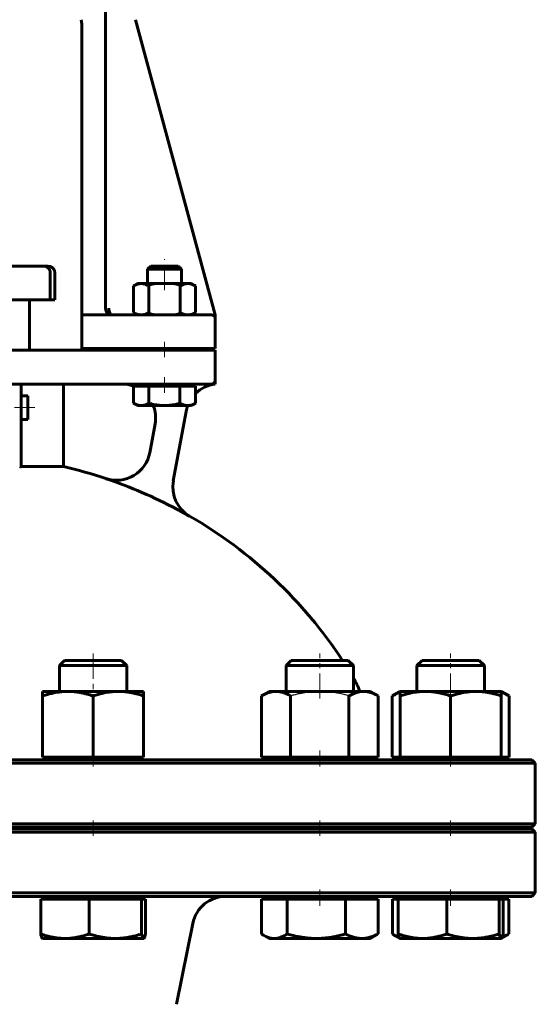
# Model space of a CAD drawing. Header units: millimetres. Extents: x -202 to 202, y -494 to 496.
# Tile 5 of 6: x 17 to 170, y -106 to 186. Entities that reach past the tile are written whole.
import ezdxf

# ---------------------------------------------------------------- set-up
doc = ezdxf.new("R2010")
doc.units = ezdxf.units.MM
for name, pattern in [('K5LT-1', [0]), ('K5LT_AXLED', [12, 7.5, -1.5, 1.5, -1.5]), ('K5LT_BASIC', [0])]:
    doc.linetypes.add(name, pattern=pattern)
doc.layers.add('Системный слой (1)', color=7, linetype='Continuous', true_color=0x6c6c6c)

# ---------------------------------------------------------------- blocks, each defined once
blk = doc.blocks.new('U0')
at = {"layer": 'Системный слой (1)', "color": 143, "linetype": 'K5LT_BASIC', "lineweight": 60, "true_color": 0x33acca}
for p, q in [((0, -33.5), (-169, -33.5)), ((169, -33.5), (0, -33.5))]:
    blk.add_line(p, q, dxfattribs=at)
blk = doc.blocks.new('U1')
at = {"layer": 'Системный слой (1)', "color": 143, "linetype": 'K5LT_BASIC', "lineweight": 60, "true_color": 0x33acca}
for p, q in [((19.5, 74.5), (19.5, 71)), ((19.5, 71), (19.5, 67.5))]:
    blk.add_line(p, q, dxfattribs=at)
blk = doc.blocks.new('U2')
at = {"layer": 'Системный слой (1)', "color": 143, "linetype": 'K5LT_BASIC', "lineweight": 60, "true_color": 0x33acca}
for start, end in [(44.9999, 90), (7.8695, 15.8725)]:
    blk.add_arc((74, 97.5), 1, start, end, dxfattribs=at)
blk = doc.blocks.new('U4')
at = {"layer": 'Системный слой (1)', "color": 143, "linetype": 'K5LT_BASIC', "lineweight": 60, "true_color": 0x33acca}
for p, q in [((0, -54), (-169, -54)), ((169, -54), (0, -54))]:
    blk.add_line(p, q, dxfattribs=at)
blk = doc.blocks.new('U10')
at = {"layer": 'Системный слой (1)', "color": 143, "linetype": 'K5LT_BASIC', "lineweight": 60, "true_color": 0x33acca}
for p, q in [((44.49, 98.5), (35.49, 98.5)), ((65, 98.5), (44.49, 98.5))]:
    blk.add_line(p, q, dxfattribs=at)
blk = doc.blocks.new('U11')
at = {"layer": 'Системный слой (1)', "color": 143, "linetype": 'K5LT_BASIC', "lineweight": 60, "true_color": 0x33acca}
for p, q in [((43.75, 98.64), (43.4, 98.82)), ((44.12, 98.54), (43.75, 98.64)), ((44.49, 98.5), (44.12, 98.54))]:
    blk.add_line(p, q, dxfattribs=at)
blk = doc.blocks.new('U14')
at = {"layer": 'Системный слой (1)', "color": 143, "linetype": 'K5LT_BASIC', "lineweight": 60, "true_color": 0x33acca}
for start, end in [(97.0495, 134.3455), (159.364, 169.6441)]:
    blk.add_arc((76.23, 68.08), 10, start, end, dxfattribs=at)
blk = doc.blocks.new('U16')
at = {"layer": 'Системный слой (1)', "color": 143, "linetype": 'K5LT_BASIC', "lineweight": 60, "true_color": 0x33acca}
for start, end in [(102.8395, 108.4097), (71.5903, 77.1605), (119.982, 146.6923), (33.3077, 60.018)]:
    blk.add_arc((0, -78.13), 135, start, end, dxfattribs=at)
blk = doc.blocks.new('U17')
at = {"layer": 'Системный слой (1)', "color": 143, "linetype": 'K5LT_BASIC', "lineweight": 60, "true_color": 0x33acca}
for p, q in [((-169, -74), (0, -74)), ((0, -74), (169, -74))]:
    blk.add_line(p, q, dxfattribs=at)
blk = doc.blocks.new('U21')
at = {"layer": 'Системный слой (1)', "color": 143, "linetype": 'K5LT_BASIC', "lineweight": 60, "true_color": 0x33acca}
for p, q in [((-169, -53.5), (0, -53.5)), ((0, -53.5), (169, -53.5))]:
    blk.add_line(p, q, dxfattribs=at)
blk = doc.blocks.new('U23')
at = {"layer": 'Системный слой (1)', "color": 143, "linetype": 'K5LT_BASIC', "lineweight": 60, "true_color": 0x33acca}
for start, end in [(70.0499, 90), (349.6441, 21.0996)]:
    blk.add_arc((47.36, 68), 10, start, end, dxfattribs=at)
blk = doc.blocks.new('U27')
at = {"layer": 'Системный слой (1)', "color": 143, "linetype": 'K5LT_BASIC', "lineweight": 60, "true_color": 0x33acca}
for p, q in [((-4, 88), (-25, 88)), ((25, 88), (4, 88))]:
    blk.add_line(p, q, dxfattribs=at)
blk = doc.blocks.new('U29')
at = {"layer": 'Системный слой (1)', "color": 143, "linetype": 'K5LT_BASIC', "lineweight": 60, "true_color": 0x33acca}
for p, q in [((101.36, -4), (97.6, -4)), ((114.53, -4), (101.36, -4))]:
    blk.add_line(p, q, dxfattribs=at)
blk = doc.blocks.new('U31')
at = {"layer": 'Системный слой (1)', "color": 143, "linetype": 'K5LT_BASIC', "lineweight": 60, "true_color": 0x33acca}
for p, q in [((160.63, -13.76), (159.89, -13.51)), ((161.4, -14.11), (160.63, -13.76)), ((162.21, -14.54), (161.4, -14.11))]:
    blk.add_line(p, q, dxfattribs=at)
blk = doc.blocks.new('U33')
at = {"layer": 'Системный слой (1)', "color": 143, "linetype": 'K5LT_BASIC', "lineweight": 60, "true_color": 0x33acca}
for p, q in [((128.38, -14.11), (127.57, -14.54)), ((129.15, -13.76), (128.38, -14.11)), ((129.89, -13.51), (129.15, -13.76))]:
    blk.add_line(p, q, dxfattribs=at)
blk = doc.blocks.new('U34')
at = {"layer": 'Системный слой (1)', "color": 143, "linetype": 'K5LT_BASIC', "lineweight": 60, "true_color": 0x33acca}
for p, q in [((127.61, -85.16), (127.8, -85.28)), ((127.8, -85.28), (127.99, -85.4)), ((127.99, -85.4), (128.17, -85.51)), ((128.17, -85.51), (128.68, -85.78)), ((128.68, -85.78), (129.17, -86.01)), ((129.17, -86.01), (129.66, -86.19))]:
    blk.add_line(p, q, dxfattribs=at)
blk = doc.blocks.new('U35')
at = {"layer": 'Системный слой (1)', "color": 143, "linetype": 'K5LT_BASIC', "lineweight": 60, "true_color": 0x33acca}
for p, q in [((53.79, -86.5), (53.81, -86.5)), ((53.81, -86.5), (53.83, -86.49)), ((53.83, -86.49), (53.86, -86.48)), ((53.86, -86.48), (53.95, -86.38)), ((53.95, -86.38), (54.12, -86.04)), ((54.12, -86.04), (54.29, -85.46)), ((54.29, -85.46), (54.37, -85.16))]:
    blk.add_line(p, q, dxfattribs=at)
blk = doc.blocks.new('U36')
at = {"layer": 'Системный слой (1)', "color": 143, "linetype": 'K5LT_BASIC', "lineweight": 60, "true_color": 0x33acca}
for p, q in [((144.33, -4), (136.42, -4)), ((153.36, -4), (144.33, -4))]:
    blk.add_line(p, q, dxfattribs=at)
blk = doc.blocks.new('U40')
at = {"layer": 'Системный слой (1)', "color": 143, "linetype": 'K5LT_BASIC', "lineweight": 60, "true_color": 0x33acca}
for p, q in [((88.78, -85.16), (88.98, -85.28)), ((88.98, -85.28), (89.16, -85.4)), ((89.16, -85.4), (89.35, -85.51)), ((89.35, -85.51), (90.05, -85.88)), ((90.05, -85.88), (91.14, -86.29)), ((91.14, -86.29), (92.2, -86.48)), ((92.2, -86.48), (92.61, -86.5))]:
    blk.add_line(p, q, dxfattribs=at)
blk = doc.blocks.new('U41')
at = {"layer": 'Системный слой (1)', "color": 143, "linetype": 'K5LT_BASIC', "lineweight": 60, "true_color": 0x33acca}
for p, q in [((159.86, -86.5), (159.88, -86.5)), ((159.88, -86.5), (159.9, -86.49)), ((159.9, -86.49), (159.92, -86.48)), ((159.92, -86.48), (160.02, -86.38)), ((160.02, -86.38), (160.19, -86.04)), ((160.19, -86.04), (160.36, -85.46)), ((160.36, -85.46), (160.43, -85.16))]:
    blk.add_line(p, q, dxfattribs=at)
blk = doc.blocks.new('U44')
at = {"layer": 'Системный слой (1)', "color": 143, "linetype": 'K5LT_BASIC', "lineweight": 60, "true_color": 0x33acca}
for p, q in [((160.2, -86.01), (160.83, -85.78)), ((160.83, -85.78), (161.49, -85.49)), ((161.49, -85.49), (162.17, -85.16))]:
    blk.add_line(p, q, dxfattribs=at)
blk = doc.blocks.new('U45')
at = {"layer": 'Системный слой (1)', "color": 143, "linetype": 'K5LT_BASIC', "lineweight": 60, "true_color": 0x33acca}
for p, q in [((50.76, 72.31), (50.79, 72.3)), ((50.79, 72.3), (51.59, 71.9)), ((51.59, 71.9), (52.33, 71.68)), ((52.33, 71.68), (53.05, 71.6))]:
    blk.add_line(p, q, dxfattribs=at)
blk = doc.blocks.new('U47')
at = {"layer": 'Системный слой (1)', "color": 143, "linetype": 'K5LT_BASIC', "lineweight": 60, "true_color": 0x33acca}
for p, q in [((31.23, -4), (30.36, -4)), ((47.29, -4), (31.23, -4))]:
    blk.add_line(p, q, dxfattribs=at)

msp = doc.modelspace()

# ---------------------------------------------------------------- linework, layer by layer
at = {"layer": 'Системный слой (1)', "color": 143, "linetype": 'K5LT_BASIC', "lineweight": 60, "true_color": 0x33acca}
for p, q in [((42.49, 100.5), (42.49, 416.54)), ((75, 98.5), (51.43, 186.09)), ((35.49, 183.5), (35.49, 98.5)), ((24.21, 113), (9.98, 113)), ((25.5, 113), (24.21, 113)), ((55.92, 113), (55, 112.08)), ((55, 107.8), (55, 112.08)), ((55, 112.08), (62.47, 112.08)), ((64.08, 113), (55.92, 113)), ((62.47, 112.08), (65, 112.08)), ((64.08, 113), (65, 112.08)), ((65, 107.8), (65, 112.08)), ((26.1, 103), (26.1, 111)), ((27.5, 103), (27.5, 111)), ((52, 107.8), (50.76, 107.09)), ((50.76, 107.09), (50.76, 99.21)), ((52, 107.8), (53.07, 107.8)), ((53.07, 107.8), (60, 107.8)), ((55.38, 107.09), (55.38, 99.21)), ((60, 107.8), (66.93, 107.8)), ((64.62, 107.09), (64.62, 99.21)), ((66.93, 107.8), (68, 107.8)), ((68, 107.8), (69.24, 107.09)), ((69.24, 107.09), (69.24, 99.21)), ((11.86, 103), (26.1, 103)), ((20, 88), (20, 103)), ((26.1, 103), (27.5, 103)), ((35.49, 98.5), (35.49, 97.5)), ((35.49, 88.5), (35.49, 97.5)), ((52, 98.5), (50.76, 99.21)), ((74, 98.5), (65, 98.5)), ((68, 98.5), (69.24, 99.21)), ((75, 98.19), (75, 98.5)), ((75, 97.5), (75, 98.19)), ((75, 88.5), (75, 97.5)), ((34.96, 88), (25, 88)), ((35.95, 88), (34.96, 88)), ((35.49, 88.5), (65, 88.5)), ((65, 88), (35.95, 88)), ((55, 88), (55, 88.5)), ((65, 88.5), (75, 88.5)), ((65, 88), (65, 88.5)), ((75, 88), (65, 88)), ((75, 79), (75, 88)), ((75, 78), (75, 79)), ((10, 78), (17.5, 78)), ((17.5, 78), (25, 78)), ((17.5, 78), (17.5, 64.84)), ((25, 78), (35.95, 78)), ((30, 53.49), (30, 78)), ((35.95, 78), (65, 78)), ((50.76, 77.4), (53.05, 77.4)), ((50.76, 77.4), (50.76, 72.31)), ((52, 77.4), (52, 78)), ((53.05, 77.4), (55.33, 77.4)), ((55.33, 77.4), (55.33, 72.31)), ((55.33, 77.4), (59.95, 77.4)), ((59.95, 77.4), (64.57, 77.4)), ((64.57, 77.4), (64.57, 72.31)), ((64.57, 77.4), (66.9, 77.4)), ((65, 78), (74, 78)), ((66.9, 77.4), (69.24, 77.4)), ((68, 77.4), (68, 78)), ((69.24, 77.4), (69.24, 72.31)), ((17.5, 74.5), (19.5, 74.5)), ((52, 71.6), (50.79, 72.3)), ((53.05, 71.6), (52, 71.6)), ((59.95, 71.6), (53.05, 71.6)), ((66.9, 71.6), (59.95, 71.6)), ((68, 71.6), (66.9, 71.6)), ((68, 71.6), (69.21, 72.3)), ((69.24, 72.31), (69.21, 72.3)), ((17.5, 67.5), (19.5, 67.5)), ((62.62, 49.24), (66.39, 69.87)), ((17.5, 64.84), (17.5, 53.45)), ((57.19, 66.2), (55.62, 57.61)), ((30, 53.49), (17.5, 53.49)), ((67.46, 38.78), (67.46, 38.8)), ((30.36, -4), (28.82, -5.53)), ((28.82, -5.53), (29.85, -5.53)), ((28.82, -13.2), (28.82, -5.53)), ((29.85, -5.53), (48.82, -5.53)), ((47.29, -4), (48.82, -5.53)), ((48.82, -13.2), (48.82, -5.53)), ((97.6, -4), (96.07, -5.53)), ((96.07, -13.2), (96.07, -5.53)), ((96.07, -5.53), (100.5, -5.53)), ((100.5, -5.53), (116.07, -5.53)), ((114.53, -4), (116.07, -5.53)), ((116.07, -13.2), (116.07, -5.53)), ((136.42, -4), (134.89, -5.53)), ((134.89, -5.53), (144.22, -5.53)), ((134.89, -13.2), (134.89, -5.53)), ((144.22, -5.53), (154.89, -5.53)), ((153.36, -4), (154.89, -5.53)), ((154.89, -13.2), (154.89, -5.53)), ((23.82, -14.54), (23.82, -13.2)), ((23.82, -13.2), (31.32, -13.2)), ((23.82, -32.7), (23.82, -14.54)), ((31.32, -13.2), (46.32, -13.2)), ((38.82, -32.7), (38.82, -14.54)), ((46.32, -13.2), (53.82, -13.2)), ((53.82, -13.2), (53.82, -14.54)), ((53.82, -32.7), (53.82, -14.54)), ((91.07, -13.2), (88.75, -14.54)), ((88.75, -32.7), (88.75, -14.54)), ((91.07, -13.2), (93.08, -13.2)), ((93.08, -13.2), (106.07, -13.2)), ((97.41, -32.7), (97.41, -14.54)), ((106.07, -13.2), (119.06, -13.2)), ((114.73, -32.7), (114.73, -14.54)), ((119.06, -13.2), (121.07, -13.2)), ((121.07, -13.2), (123.39, -14.54)), ((123.39, -32.7), (123.39, -14.54)), ((129.89, -13.2), (127.57, -14.54)), ((127.57, -32.7), (127.57, -14.54)), ((129.89, -14.54), (129.89, -13.2)), ((129.89, -13.2), (137.39, -13.2)), ((129.89, -32.7), (129.89, -14.54)), ((137.39, -13.2), (152.39, -13.2)), ((144.89, -32.7), (144.89, -14.54)), ((152.39, -13.2), (159.89, -13.2)), ((159.89, -13.2), (159.89, -14.54)), ((159.89, -13.2), (162.21, -14.54)), ((159.89, -32.7), (159.89, -14.54)), ((162.21, -32.7), (162.21, -14.54)), ((0, -34.5), (170, -34.5)), ((23.82, -32.7), (38.82, -32.7)), ((24.87, -33.5), (24.87, -32.7)), ((38.82, -32.7), (53.82, -32.7)), ((52.77, -33.5), (52.77, -32.7)), ((88.75, -32.7), (97.41, -32.7)), ((92.12, -33.5), (92.12, -32.7)), ((97.41, -32.7), (114.73, -32.7)), ((114.73, -32.7), (123.39, -32.7)), ((120.02, -33.5), (120.02, -32.7)), ((127.57, -32.7), (129.89, -32.7)), ((129.89, -32.7), (144.89, -32.7)), ((130.94, -33.5), (130.94, -32.7)), ((144.89, -32.7), (159.89, -32.7)), ((158.84, -33.5), (158.84, -32.7)), ((159.89, -32.7), (162.21, -32.7)), ((169, -33.5), (170, -34.5)), ((170, -52.5), (170, -34.5)), ((170, -52.5), (0, -52.5)), ((169, -53.5), (170, -52.5)), ((0, -55), (170, -55)), ((28.82, -54), (28.82, -53.5)), ((48.82, -54), (48.82, -53.5)), ((96.07, -54), (96.07, -53.5)), ((116.07, -54), (116.07, -53.5)), ((120, -54), (120, -53.5)), ((134.89, -54), (134.89, -53.5)), ((154.89, -54), (154.89, -53.5)), ((169, -54), (170, -55)), ((170, -73), (170, -55)), ((170, -73), (0, -73)), ((169, -74), (170, -73)), ((23.28, -74.8), (23.28, -85.16)), ((23.28, -74.8), (30.48, -74.8)), ((23.82, -74.8), (23.82, -74)), ((30.48, -74.8), (37.67, -74.8)), ((37.67, -74.8), (37.67, -85.16)), ((37.67, -74.8), (45.44, -74.8)), ((45.44, -74.8), (53.21, -74.8)), ((53.21, -74.8), (53.21, -85.16)), ((53.21, -74.8), (53.79, -74.8)), ((53.79, -74.8), (54.37, -74.8)), ((53.82, -74.8), (53.82, -74)), ((54.37, -74.8), (54.37, -85.16)), ((88.78, -74.8), (88.78, -85.16)), ((88.78, -74.8), (92.61, -74.8)), ((91.07, -74.8), (91.07, -74)), ((92.61, -74.8), (96.43, -74.8)), ((96.43, -74.8), (105.07, -74.8)), ((96.43, -74.8), (96.43, -85.16)), ((105.07, -74.8), (113.71, -74.8)), ((113.71, -74.8), (118.53, -74.8)), ((113.71, -74.8), (113.71, -85.16)), ((118.53, -74.8), (123.35, -74.8)), ((121.07, -74.8), (121.07, -74)), ((123.35, -74.8), (123.35, -85.16)), ((127.61, -74.8), (127.61, -85.16)), ((127.61, -74.8), (129.35, -74.8)), ((129.35, -74.8), (136.54, -74.8)), ((129.35, -74.8), (129.35, -85.16)), ((129.89, -74.8), (129.89, -74)), ((136.54, -74.8), (143.74, -74.8)), ((143.74, -74.8), (151.51, -74.8)), ((143.74, -74.8), (143.74, -85.16)), ((151.51, -74.8), (159.28, -74.8)), ((159.28, -74.8), (159.86, -74.8)), ((159.28, -74.8), (159.28, -85.16)), ((159.86, -74.8), (160.43, -74.8)), ((159.89, -74.8), (159.89, -74)), ((160.43, -74.8), (162.17, -74.8)), ((160.43, -74.8), (160.43, -85.16)), ((162.17, -74.8), (162.17, -85.16)), ((63.59, -106.03), (68.39, -82.04)), ((23.82, -86.5), (23.79, -86.48)), ((30.48, -86.5), (23.82, -86.5)), ((45.44, -86.5), (30.48, -86.5)), ((53.79, -86.5), (45.44, -86.5)), ((53.82, -86.5), (53.79, -86.5)), ((53.82, -86.5), (53.86, -86.48)), ((91.07, -86.5), (89.35, -85.51)), ((92.61, -86.5), (91.07, -86.5)), ((105.07, -86.5), (92.61, -86.5)), ((118.53, -86.5), (105.07, -86.5)), ((121.07, -86.5), (118.53, -86.5)), ((121.07, -86.5), (122.78, -85.51)), ((129.86, -86.48), (128.17, -85.51)), ((129.89, -86.5), (129.86, -86.48)), ((136.54, -86.5), (129.89, -86.5)), ((151.51, -86.5), (136.54, -86.5)), ((159.86, -86.5), (151.51, -86.5)), ((159.89, -86.5), (159.86, -86.5)), ((159.89, -86.5), (159.92, -86.48)), ((159.92, -86.48), (161.61, -85.51))]:
    msp.add_line(p, q, dxfattribs=at)
at = {"layer": 'Системный слой (1)', "color": 30, "linetype": 'K5LT_AXLED', "lineweight": 18, "true_color": 0xff8000}
for p, q in [((60, 105.8), (60, 115)), ((60, 86), (60, 90.5)), ((60, 75.4), (60, 80)), ((15.5, 71), (21.5, 71)), ((38.82, -2), (38.82, -15.35)), ((106.07, -15.35), (106.07, -2)), ((144.89, -15.35), (144.89, -2)), ((38.82, -30.7), (38.82, -35.5)), ((106.07, -35.5), (106.07, -30.7)), ((144.89, -35.5), (144.89, -30.7)), ((38.82, -51.5), (38.82, -56)), ((106.07, -56), (106.07, -51.5)), ((144.89, -56), (144.89, -51.5)), ((106.07, -76.8), (106.07, -72)), ((144.89, -76.8), (144.89, -72))]:
    msp.add_line(p, q, dxfattribs=at)
at = {"layer": 'Системный слой (1)', "color": 143, "linetype": 'K5LT_BASIC', "lineweight": 60, "true_color": 0x33acca}
for centre, radius, start, end in [((20.49, 183.5), 15, 0, 9.957), ((25.5, 111), 2, 0, 90), ((44.49, 100.5), 2, 180, 270), ((44.49, 100.5), 2, 208.3186, 223.2742), ((74, 97.5), 1, 0, 90), ((74, 79), 1, 270, 0), ((45.79, 59.45), 10, 251.5903, 349.6441), ((0, -78.13), 134.95, 61.8717, 71.5875), ((72.46, 47.46), 10, 169.6441, 240.018), ((90, -24.05), 30, 21.2026, 29.6727), ((123, -30.5), 3, 227.1666, 270), ((78.2, -84), 10, 90, 168.6901)]:
    msp.add_arc(centre, radius, start, end, dxfattribs=at)
msp.add_ellipse((0, 13.37), major_axis=(-86.04, 0), ratio=0.475741, start_param=4.507563, end_param=4.512943, dxfattribs=at)
for points, knots in [([(24.21, 113), (24.33, 113), (24.53, 112.98), (24.81, 112.9), (25.09, 112.78), (25.35, 112.61), (25.6, 112.37), (25.77, 112.14), (25.88, 111.95), (25.95, 111.79), (26.01, 111.61), (26.08, 111.33), (26.1, 111.12), (26.1, 111)], [0, 0, 0, 0, 1.630616, 2.887087, 4.069994, 5.928343, 7.238446, 8.843068, 9.835369, 10.134354, 11.148415, 12.402487, 14, 14, 14, 14]), ([(53.07, 107.8), (52.97, 107.8), (52.76, 107.79), (52.46, 107.75), (52.16, 107.69), (51.84, 107.59), (51.47, 107.45), (51.1, 107.27), (50.86, 107.14), (50.76, 107.09)], [0, 0, 0, 0, 1.481003, 2.862672, 4.151284, 5.363168, 7.112766, 8.832682, 10, 10, 10, 10]), ([(55.38, 107.09), (55.21, 107.18), (54.89, 107.35), (54.44, 107.54), (54.05, 107.67), (53.67, 107.76), (53.35, 107.79), (53.15, 107.8), (53.07, 107.8)], [0, 0, 0, 0, 1.805686, 3.518388, 5.104019, 6.517599, 8.109369, 9, 9, 9, 9]), ([(66.93, 107.8), (66.82, 107.8), (66.62, 107.79), (66.31, 107.75), (66.02, 107.69), (65.69, 107.59), (65.33, 107.45), (64.95, 107.27), (64.72, 107.14), (64.62, 107.09)], [0, 0, 0, 0, 1.481003, 2.862672, 4.151284, 5.363168, 7.112766, 8.832682, 10, 10, 10, 10]), ([(69.24, 107.09), (69.07, 107.18), (68.74, 107.35), (68.3, 107.54), (67.9, 107.67), (67.52, 107.76), (67.21, 107.79), (67, 107.8), (66.93, 107.8)], [0, 0, 0, 0, 1.805686, 3.518388, 5.104019, 6.517599, 8.109369, 9, 9, 9, 9]), ([(44.49, 98.5), (44.42, 98.5), (44.33, 98.52), (44.2, 98.58), (44.1, 98.66), (44, 98.75), (43.9, 98.87), (43.82, 99.01), (43.73, 99.19), (43.65, 99.4), (43.58, 99.65), (43.54, 99.88), (43.51, 100.09), (43.49, 100.3), (43.49, 100.43), (43.49, 100.5)], [0, 0, 0, 0, 1.953643, 2.983737, 4.084649, 5.220954, 6.357913, 7.45996, 8.456, 10.378406, 11.517599, 12.798729, 14.007761, 14.932492, 16, 16, 16, 16]), ([(50.76, 99.21), (50.93, 99.12), (51.26, 98.95), (51.7, 98.76), (52.1, 98.63), (52.48, 98.54), (52.79, 98.51), (53, 98.5), (53.07, 98.5)], [0, 0, 0, 0, 1.805686, 3.518388, 5.104019, 6.517599, 8.109369, 9, 9, 9, 9]), ([(53.07, 98.5), (53.18, 98.5), (53.38, 98.51), (53.69, 98.55), (53.98, 98.61), (54.31, 98.71), (54.67, 98.85), (55.05, 99.03), (55.28, 99.16), (55.38, 99.21)], [0, 0, 0, 0, 1.481003, 2.862672, 4.151284, 5.363168, 7.112766, 8.832682, 10, 10, 10, 10]), ([(64.62, 99.21), (64.79, 99.12), (65.11, 98.95), (65.56, 98.76), (65.95, 98.63), (66.33, 98.54), (66.65, 98.51), (66.85, 98.5), (66.93, 98.5)], [0, 0, 0, 0, 1.805686, 3.518388, 5.104019, 6.517599, 8.109369, 9, 9, 9, 9]), ([(66.93, 98.5), (67.03, 98.5), (67.24, 98.51), (67.54, 98.55), (67.84, 98.61), (68.16, 98.71), (68.53, 98.85), (68.9, 99.03), (69.14, 99.16), (69.24, 99.21)], [0, 0, 0, 0, 1.481003, 2.862672, 4.151284, 5.363168, 7.112766, 8.832682, 10, 10, 10, 10]), ([(53.05, 71.6), (53.15, 71.6), (53.36, 71.61), (53.66, 71.65), (53.95, 71.71), (54.27, 71.81), (54.63, 71.95), (55, 72.13), (55.24, 72.26), (55.33, 72.31)], [0, 0, 0, 0, 1.481003, 2.862672, 4.151284, 5.363168, 7.112766, 8.832682, 10, 10, 10, 10]), ([(55.33, 72.31), (55.68, 72.22), (56.32, 72.05), (57.21, 71.86), (58, 71.73), (58.76, 71.64), (59.4, 71.61), (59.81, 71.6), (59.95, 71.6)], [0, 0, 0, 0, 1.805686, 3.518388, 5.104019, 6.517599, 8.109369, 9, 9, 9, 9]), ([(59.95, 71.6), (60.16, 71.6), (60.57, 71.61), (61.19, 71.65), (61.77, 71.71), (62.42, 71.81), (63.16, 71.95), (63.9, 72.13), (64.38, 72.26), (64.57, 72.31)], [0, 0, 0, 0, 1.481003, 2.862672, 4.151284, 5.363168, 7.112766, 8.832682, 10, 10, 10, 10]), ([(64.57, 72.31), (64.74, 72.22), (65.07, 72.05), (65.52, 71.86), (65.92, 71.73), (66.3, 71.64), (66.62, 71.61), (66.83, 71.6), (66.9, 71.6)], [0, 0, 0, 0, 1.805686, 3.518388, 5.104019, 6.517599, 8.109369, 9, 9, 9, 9]), ([(66.9, 71.6), (67.01, 71.6), (67.22, 71.61), (67.53, 71.65), (67.82, 71.71), (68.15, 71.81), (68.52, 71.95), (68.9, 72.13), (69.14, 72.26), (69.24, 72.31)], [0, 0, 0, 0, 1.481003, 2.862672, 4.151284, 5.363168, 7.112766, 8.832682, 10, 10, 10, 10]), ([(67.46, 38.78), (67.31, 38.86), (67.04, 39.01), (66.7, 39.2), (66.49, 39.32), (66.29, 39.44), (66.02, 39.58), (65.65, 39.79), (65.34, 39.96), (65.14, 40.07), (64.99, 40.15), (64.85, 40.22), (64.64, 40.34), (64.44, 40.45), (64.23, 40.56), (63.97, 40.7), (63.78, 40.8), (63.62, 40.88)], [0, 0, 0, 0, 2.184695, 3.892004, 4.849671, 5.211616, 6.834814, 8.675885, 10.612087, 11.102866, 11.592741, 12.566322, 13.048456, 14.466233, 15.384671, 15.831869, 18, 18, 18, 18]), ([(31.32, -13.2), (30.95, -13.2), (30.24, -13.22), (29.16, -13.31), (28.14, -13.45), (27.06, -13.65), (25.93, -13.91), (24.82, -14.22), (24.1, -14.45), (23.82, -14.54)], [0, 0, 0, 0, 1.531877, 2.96538, 4.517334, 5.759188, 7.359789, 9.000657, 10, 10, 10, 10]), ([(38.82, -14.54), (38.22, -14.34), (37.3, -14.06), (36.23, -13.79), (35.56, -13.65), (35.01, -13.54), (34.43, -13.44), (33.66, -13.33), (32.76, -13.24), (31.93, -13.2), (31.45, -13.2), (31.32, -13.2)], [0, 0, 0, 0, 2.602595, 4.124625, 5.0353, 5.797479, 6.818312, 7.848264, 9.612839, 11.34935, 12, 12, 12, 12]), ([(46.32, -13.2), (45.95, -13.2), (45.24, -13.22), (44.16, -13.31), (43.14, -13.45), (42.06, -13.65), (40.93, -13.91), (39.82, -14.22), (39.1, -14.45), (38.82, -14.54)], [0, 0, 0, 0, 1.531877, 2.96538, 4.517334, 5.759188, 7.359789, 9.000657, 10, 10, 10, 10]), ([(53.82, -14.54), (53.22, -14.34), (52.3, -14.06), (51.23, -13.79), (50.56, -13.65), (50.01, -13.54), (49.43, -13.44), (48.66, -13.33), (47.76, -13.24), (46.93, -13.2), (46.45, -13.2), (46.32, -13.2)], [0, 0, 0, 0, 2.602595, 4.124625, 5.0353, 5.797479, 6.818312, 7.848264, 9.612839, 11.34935, 12, 12, 12, 12]), ([(93.08, -13.2), (92.86, -13.2), (92.45, -13.22), (91.83, -13.31), (91.24, -13.45), (90.62, -13.65), (89.96, -13.91), (89.32, -14.22), (88.91, -14.45), (88.75, -14.54)], [0, 0, 0, 0, 1.531877, 2.96538, 4.517334, 5.759188, 7.359789, 9.000657, 10, 10, 10, 10]), ([(97.41, -14.54), (97.06, -14.34), (96.53, -14.06), (95.91, -13.79), (95.52, -13.65), (95.2, -13.54), (94.87, -13.44), (94.43, -13.33), (93.9, -13.24), (93.43, -13.2), (93.15, -13.2), (93.08, -13.2)], [0, 0, 0, 0, 2.602595, 4.124625, 5.0353, 5.797479, 6.818312, 7.848264, 9.612839, 11.34935, 12, 12, 12, 12]), ([(119.06, -13.2), (118.84, -13.2), (118.43, -13.22), (117.81, -13.31), (117.22, -13.45), (116.6, -13.65), (115.95, -13.91), (115.3, -14.22), (114.89, -14.45), (114.73, -14.54)], [0, 0, 0, 0, 1.531877, 2.96538, 4.517334, 5.759188, 7.359789, 9.000657, 10, 10, 10, 10]), ([(123.39, -14.54), (123.04, -14.34), (122.51, -14.06), (121.89, -13.79), (121.5, -13.65), (121.18, -13.54), (120.85, -13.44), (120.41, -13.33), (119.89, -13.24), (119.41, -13.2), (119.13, -13.2), (119.06, -13.2)], [0, 0, 0, 0, 2.602595, 4.124625, 5.0353, 5.797479, 6.818312, 7.848264, 9.612839, 11.34935, 12, 12, 12, 12]), ([(137.39, -13.2), (137.02, -13.2), (136.31, -13.22), (135.23, -13.31), (134.21, -13.45), (133.13, -13.65), (132, -13.91), (130.89, -14.22), (130.17, -14.45), (129.89, -14.54)], [0, 0, 0, 0, 1.531877, 2.96538, 4.517334, 5.759188, 7.359789, 9.000657, 10, 10, 10, 10]), ([(144.89, -14.54), (144.29, -14.34), (143.37, -14.06), (142.29, -13.79), (141.63, -13.65), (141.07, -13.54), (140.5, -13.44), (139.73, -13.33), (138.83, -13.24), (138, -13.2), (137.52, -13.2), (137.39, -13.2)], [0, 0, 0, 0, 2.602595, 4.124625, 5.0353, 5.797479, 6.818312, 7.848264, 9.612839, 11.34935, 12, 12, 12, 12]), ([(152.39, -13.2), (152.02, -13.2), (151.31, -13.22), (150.23, -13.31), (149.21, -13.45), (148.13, -13.65), (147, -13.91), (145.89, -14.22), (145.17, -14.45), (144.89, -14.54)], [0, 0, 0, 0, 1.531877, 2.96538, 4.517334, 5.759188, 7.359789, 9.000657, 10, 10, 10, 10]), ([(159.89, -14.54), (159.29, -14.34), (158.37, -14.06), (157.29, -13.79), (156.63, -13.65), (156.07, -13.54), (155.5, -13.44), (154.73, -13.33), (153.83, -13.24), (153, -13.2), (152.52, -13.2), (152.39, -13.2)], [0, 0, 0, 0, 2.602595, 4.124625, 5.0353, 5.797479, 6.818312, 7.848264, 9.612839, 11.34935, 12, 12, 12, 12]), ([(23.28, -85.16), (23.86, -85.36), (24.74, -85.64), (25.77, -85.91), (26.41, -86.05), (26.94, -86.16), (27.49, -86.26), (28.23, -86.37), (29.1, -86.46), (29.89, -86.5), (30.35, -86.5), (30.48, -86.5)], [0, 0, 0, 0, 2.602595, 4.124625, 5.0353, 5.797479, 6.818312, 7.848264, 9.612839, 11.34935, 12, 12, 12, 12]), ([(23.79, -86.48), (23.76, -86.46), (23.69, -86.4), (23.6, -86.23), (23.51, -86), (23.41, -85.67), (23.33, -85.37), (23.28, -85.16)], [0, 0, 0, 0, 1.610698, 3.217204, 4.537305, 5.979018, 8, 8, 8, 8]), ([(30.48, -86.5), (30.83, -86.5), (31.51, -86.48), (32.55, -86.39), (33.53, -86.25), (34.56, -86.05), (35.65, -85.79), (36.71, -85.48), (37.41, -85.25), (37.67, -85.16)], [0, 0, 0, 0, 1.531877, 2.96538, 4.517334, 5.759188, 7.359789, 9.000657, 10, 10, 10, 10]), ([(37.67, -85.16), (38.23, -85.34), (39.19, -85.62), (40.3, -85.9), (41.05, -86.05), (41.63, -86.16), (42.22, -86.26), (43.02, -86.37), (43.96, -86.46), (44.81, -86.5), (45.31, -86.5), (45.44, -86.5)], [0, 0, 0, 0, 2.331134, 4.124625, 5.0353, 5.797479, 6.818312, 7.848264, 9.612839, 11.34935, 12, 12, 12, 12]), ([(45.44, -86.5), (45.83, -86.5), (46.56, -86.48), (47.68, -86.39), (48.74, -86.25), (49.86, -86.05), (51.03, -85.79), (52.18, -85.48), (52.93, -85.25), (53.21, -85.16)], [0, 0, 0, 0, 1.531877, 2.96538, 4.517334, 5.759188, 7.359789, 9.000657, 10, 10, 10, 10]), ([(53.21, -85.16), (53.26, -85.36), (53.33, -85.64), (53.41, -85.91), (53.46, -86.05), (53.51, -86.16), (53.55, -86.26), (53.61, -86.37), (53.68, -86.46), (53.74, -86.5), (53.78, -86.5), (53.79, -86.5)], [0, 0, 0, 0, 2.602595, 4.124625, 5.0353, 5.797479, 6.818312, 7.848264, 9.612839, 11.34935, 12, 12, 12, 12]), ([(92.61, -86.5), (92.79, -86.5), (93.16, -86.48), (93.71, -86.39), (94.23, -86.25), (94.78, -86.05), (95.35, -85.79), (95.92, -85.48), (96.29, -85.25), (96.43, -85.16)], [0, 0, 0, 0, 1.531877, 2.96538, 4.517334, 5.759188, 7.359789, 9.000657, 10, 10, 10, 10]), ([(96.43, -85.16), (97.05, -85.34), (98.11, -85.62), (99.35, -85.9), (100.19, -86.05), (100.83, -86.16), (101.49, -86.26), (102.37, -86.37), (103.41, -86.46), (104.37, -86.5), (104.92, -86.5), (105.07, -86.5)], [0, 0, 0, 0, 2.331134, 4.124625, 5.0353, 5.797479, 6.818312, 7.848264, 9.612839, 11.34935, 12, 12, 12, 12]), ([(105.07, -86.5), (105.49, -86.5), (106.31, -86.48), (107.56, -86.39), (108.65, -86.26), (109.8, -86.09), (111.09, -85.84), (112.46, -85.51), (113.39, -85.25), (113.71, -85.16)], [0, 0, 0, 0, 1.531877, 2.96538, 4.517334, 5.445931, 7.035335, 9.000657, 10, 10, 10, 10]), ([(113.71, -85.16), (114.1, -85.36), (114.69, -85.64), (115.38, -85.91), (115.81, -86.05), (116.16, -86.16), (116.53, -86.26), (117.03, -86.37), (117.61, -86.46), (118.14, -86.5), (118.45, -86.5), (118.53, -86.5)], [0, 0, 0, 0, 2.602595, 4.124625, 5.0353, 5.797479, 6.818312, 7.848264, 9.612839, 11.34935, 12, 12, 12, 12]), ([(118.53, -86.5), (118.77, -86.5), (119.22, -86.48), (119.92, -86.39), (120.57, -86.25), (121.27, -86.05), (121.99, -85.79), (122.71, -85.48), (123.17, -85.25), (123.35, -85.16)], [0, 0, 0, 0, 1.531877, 2.96538, 4.517334, 5.759188, 7.359789, 9.000657, 10, 10, 10, 10]), ([(129.35, -85.16), (129.93, -85.36), (130.81, -85.64), (131.84, -85.91), (132.48, -86.05), (133.01, -86.16), (133.56, -86.26), (134.3, -86.37), (135.16, -86.46), (135.96, -86.5), (136.42, -86.5), (136.54, -86.5)], [0, 0, 0, 0, 2.602595, 4.124625, 5.0353, 5.797479, 6.818312, 7.848264, 9.612839, 11.34935, 12, 12, 12, 12]), ([(129.86, -86.48), (129.82, -86.46), (129.76, -86.4), (129.67, -86.23), (129.57, -86), (129.47, -85.67), (129.39, -85.37), (129.35, -85.16)], [0, 0, 0, 0, 1.610698, 3.217204, 4.537305, 5.979018, 8, 8, 8, 8]), ([(136.54, -86.5), (136.9, -86.5), (137.58, -86.48), (138.61, -86.39), (139.59, -86.25), (140.63, -86.05), (141.71, -85.79), (142.78, -85.48), (143.47, -85.25), (143.74, -85.16)], [0, 0, 0, 0, 1.531877, 2.96538, 4.517334, 5.759188, 7.359789, 9.000657, 10, 10, 10, 10]), ([(143.74, -85.16), (144.3, -85.34), (145.25, -85.62), (146.37, -85.9), (147.12, -86.05), (147.69, -86.16), (148.29, -86.26), (149.08, -86.37), (150.02, -86.46), (150.88, -86.5), (151.37, -86.5), (151.51, -86.5)], [0, 0, 0, 0, 2.331134, 4.124625, 5.0353, 5.797479, 6.818312, 7.848264, 9.612839, 11.34935, 12, 12, 12, 12]), ([(151.51, -86.5), (151.89, -86.5), (152.63, -86.48), (153.75, -86.39), (154.8, -86.25), (155.92, -86.05), (157.09, -85.79), (158.25, -85.48), (158.99, -85.25), (159.28, -85.16)], [0, 0, 0, 0, 1.531877, 2.96538, 4.517334, 5.759188, 7.359789, 9.000657, 10, 10, 10, 10]), ([(159.28, -85.16), (159.33, -85.36), (159.4, -85.64), (159.48, -85.91), (159.53, -86.05), (159.57, -86.16), (159.62, -86.26), (159.68, -86.37), (159.75, -86.46), (159.81, -86.5), (159.85, -86.5), (159.86, -86.5)], [0, 0, 0, 0, 2.602595, 4.124625, 5.0353, 5.797479, 6.818312, 7.848264, 9.612839, 11.34935, 12, 12, 12, 12])]:
    msp.add_open_spline(points, degree=3, knots=knots, dxfattribs=at)
at = {"layer": 'Системный слой (1)', "color": 7, "linetype": 'K5LT-1'}
for points, knots in [([(60, 107.8), (59.92, 107.8), (59.75, 107.8), (59.5, 107.79), (59.29, 107.78), (59.13, 107.77), (58.97, 107.76), (58.78, 107.75), (58.55, 107.73), (58.33, 107.7), (58.02, 107.66), (57.64, 107.61), (57.19, 107.53), (56.74, 107.43), (56.3, 107.33), (55.93, 107.24), (55.62, 107.15), (55.46, 107.11), (55.38, 107.09)], [0.4685678, 0.4685678, 0.4685678, 0.4685678, 0.4948926, 0.5212175, 0.5475423, 0.5607047, 0.5738672, 0.5976814, 0.6214956, 0.6453098, 0.669124, 0.7167524, 0.7643808, 0.8075695, 0.8507582, 0.8939469, 0.9155412, 0.9371356, 0.9371356, 0.9371356, 0.9371356]), ([(64.62, 107.09), (64.54, 107.11), (64.39, 107.15), (64.16, 107.21), (63.93, 107.27), (63.71, 107.33), (63.49, 107.38), (63.2, 107.45), (62.91, 107.5), (62.62, 107.56), (62.4, 107.6), (62.18, 107.63), (61.88, 107.67), (61.52, 107.72), (61.14, 107.75), (60.82, 107.78), (60.55, 107.79), (60.27, 107.8), (60.09, 107.8), (60, 107.8)], [0, 0, 0, 0, 0.02136, 0.04272, 0.06408, 0.08544, 0.1068, 0.12816, 0.17088, 0.1936778, 0.2164756, 0.2392734, 0.2620712, 0.3076668, 0.3532624, 0.3820887, 0.4109151, 0.4397414, 0.4685678, 0.4685678, 0.4685678, 0.4685678]), ([(55.38, 99.21), (55.46, 99.19), (55.61, 99.15), (55.84, 99.09), (56.07, 99.03), (56.29, 98.97), (56.51, 98.92), (56.8, 98.85), (57.09, 98.8), (57.38, 98.74), (57.6, 98.7), (57.82, 98.67), (58.12, 98.63), (58.48, 98.58), (58.86, 98.55), (59.18, 98.52), (59.45, 98.51), (59.73, 98.5), (59.91, 98.5), (60, 98.5)], [0, 0, 0, 0, 0.02136, 0.04272, 0.06408, 0.08544, 0.1068, 0.12816, 0.17088, 0.1936778, 0.2164756, 0.2392734, 0.2620712, 0.3076668, 0.3532624, 0.3820887, 0.4109151, 0.4397414, 0.4685678, 0.4685678, 0.4685678, 0.4685678]), ([(60, 98.5), (60.08, 98.5), (60.25, 98.5), (60.5, 98.51), (60.71, 98.52), (60.87, 98.53), (61.03, 98.54), (61.22, 98.55), (61.45, 98.57), (61.67, 98.6), (61.98, 98.64), (62.36, 98.69), (62.81, 98.77), (63.26, 98.87), (63.7, 98.97), (64.07, 99.06), (64.38, 99.15), (64.54, 99.19), (64.62, 99.21)], [0.4685678, 0.4685678, 0.4685678, 0.4685678, 0.4948926, 0.5212175, 0.5475423, 0.5607047, 0.5738672, 0.5976814, 0.6214956, 0.6453098, 0.669124, 0.7167524, 0.7643808, 0.8075695, 0.8507582, 0.8939469, 0.9155412, 0.9371356, 0.9371356, 0.9371356, 0.9371356]), ([(42.63, 49.91), (42.77, 49.86), (43.06, 49.78), (43.42, 49.68), (43.71, 49.62), (43.89, 49.58), (44.03, 49.56), (44.18, 49.53), (44.35, 49.5), (44.54, 49.48), (44.92, 49.43), (45.33, 49.41), (45.76, 49.4), (46.04, 49.4), (46.31, 49.41), (46.57, 49.43), (46.82, 49.45), (47.14, 49.49), (47.5, 49.55), (47.83, 49.61), (48.08, 49.67), (48.27, 49.71), (48.49, 49.77), (48.75, 49.85), (49.01, 49.93), (49.25, 50.02), (49.67, 50.18), (50.07, 50.36), (50.45, 50.56), (50.7, 50.69), (50.97, 50.85), (51.25, 51.02), (51.44, 51.15), (51.59, 51.26), (51.72, 51.36), (51.9, 51.48), (52.1, 51.65), (52.31, 51.82), (52.53, 52.02), (52.78, 52.25), (53.05, 52.53), (53.3, 52.8), (53.48, 53.02), (53.66, 53.24), (53.85, 53.49), (54.04, 53.75), (54.17, 53.95), (54.27, 54.1), (54.36, 54.26), (54.52, 54.53), (54.69, 54.85), (54.85, 55.19), (54.99, 55.48), (55.13, 55.84), (55.25, 56.18), (55.34, 56.45), (55.42, 56.72), (55.5, 57.02), (55.57, 57.33), (55.61, 57.52), (55.62, 57.61)], [2.828509, 2.828509, 2.828509, 2.828509, 2.870457, 2.912405, 2.934231, 2.956057, 2.96697, 2.977883, 2.999709, 3.017455, 3.0352, 3.106182, 3.131334, 3.156487, 3.18164, 3.206792, 3.229109, 3.251425, 3.296058, 3.333256, 3.351855, 3.370454, 3.390307, 3.418236, 3.446164, 3.467869, 3.489573, 3.568986, 3.588839, 3.608692, 3.648399, 3.676573, 3.704747, 3.717171, 3.729595, 3.754444, 3.779293, 3.804141, 3.832007, 3.859872, 3.899579, 3.939287, 3.95914, 3.978994, 4.018701, 4.046878, 4.075056, 4.088139, 4.101221, 4.127387, 4.179718, 4.204951, 4.230184, 4.269891, 4.309599, 4.329453, 4.349307, 4.389015, 4.416289, 4.443564, 4.443564, 4.443564, 4.443564]), ([(106.07, -13.2), (105.98, -13.2), (105.81, -13.2), (105.57, -13.2), (105.32, -13.21), (104.99, -13.22), (104.57, -13.24), (103.91, -13.29), (103.08, -13.36), (102.07, -13.5), (101.04, -13.67), (99.93, -13.89), (98.73, -14.17), (97.85, -14.41), (97.41, -14.54)], [0.8785646, 0.8785646, 0.8785646, 0.8785646, 0.9048894, 0.9312143, 0.9575391, 0.983864, 1.0365137, 1.0891634, 1.1944628, 1.2997621, 1.4057341, 1.5117061, 1.6344176, 1.7571292, 1.7571292, 1.7571292, 1.7571292]), ([(114.73, -14.54), (114.23, -14.4), (113.14, -14.1), (111.54, -13.74), (110.1, -13.5), (108.87, -13.34), (108.03, -13.27), (107.39, -13.23), (107.02, -13.22), (106.73, -13.21), (106.51, -13.2), (106.29, -13.2), (106.14, -13.2), (106.07, -13.2)], [0, 0, 0, 0, 0.1369338, 0.306437, 0.4711543, 0.5814294, 0.6917046, 0.7384196, 0.7851346, 0.8084921, 0.8318496, 0.8552071, 0.8785646, 0.8785646, 0.8785646, 0.8785646])]:
    msp.add_open_spline(points, degree=3, knots=knots, dxfattribs=at)
at = {"layer": 'Системный слой (1)', "color": 143, "linetype": 'K5LT_BASIC', "lineweight": 60, "true_color": 0x33acca}
for points in [[(123.35, -85.16), (123.16, -85.29), (122.97, -85.4), (122.78, -85.51)], [(162.17, -85.16), (161.98, -85.29), (161.79, -85.4), (161.61, -85.51)]]:
    msp.add_open_spline(points, degree=3, dxfattribs=at)

# ---------------------------------------------------------------- block references
at = {"layer": 'Системный слой (1)'}
for name in ['U10', 'U11', 'U2', 'U27', 'U23', 'U14', 'U1', 'U45', 'U16', 'U47', 'U29', 'U36', 'U33', 'U31', 'U0', 'U21', 'U4', 'U17', 'U35', 'U40', 'U34', 'U41', 'U44']:
    msp.add_blockref(name, (0, 0), dxfattribs=at)

doc.saveas('drawing.dxf')
